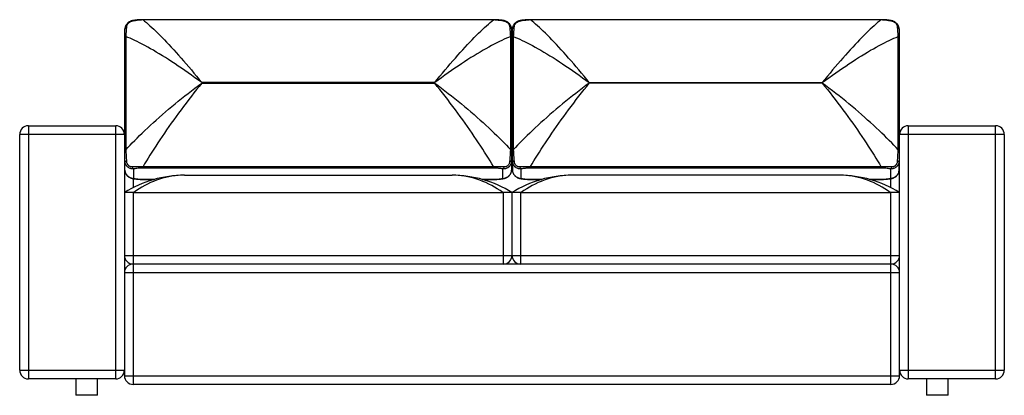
# Model space of a CAD drawing. Header units: inches. Extents: x -33 to 217, y 17 to 113.
# Tile 1 of 4: x -33 to 56, y 17 to 51. Entities that reach past the tile are written whole.
import ezdxf

# ---------------------------------------------------------------- set-up
doc = ezdxf.new("R2010")
doc.units = ezdxf.units.IN
doc.header["$MEASUREMENT"] = 0

# ---------------------------------------------------------------- blocks, each defined once
blk = doc.blocks.new('Esker Sleeper Sofa_Front')
at = {"linetype": 'Continuous', "lineweight": 25}
for p, q in [((220.608, 173.738), (188.76, 173.738)), ((188.76, 173.712), (188.76, 173.738)), ((220.608, 173.712), (188.76, 173.712)), ((220.608, 173.712), (220.608, 173.738)), ((255.833, 173.738), (223.985, 173.738)), ((223.985, 173.738), (223.985, 173.712)), ((255.833, 173.712), (223.985, 173.712)), ((255.833, 173.738), (255.833, 173.712)), ((187.11, 161.84), (187.11, 172.138)), ((187.19, 172.203), (187.19, 161.905)), ((222.177, 161.905), (222.177, 172.203)), ((222.257, 172.138), (222.257, 161.84)), ((222.336, 161.84), (222.336, 172.138)), ((222.415, 172.203), (222.415, 161.905)), ((257.403, 161.905), (257.403, 172.203)), ((257.482, 172.138), (257.482, 161.84)), ((222.257, 168.852), (222.336, 168.852)), ((222.336, 168.282), (222.257, 168.282)), ((187.071, 168.065), (187.071, 158.031)), ((194.096, 168.021), (194.096, 167.981)), ((215.272, 168.021), (194.096, 168.021)), ((194.096, 167.981), (215.272, 167.981)), ((215.272, 167.981), (215.272, 168.021)), ((229.321, 167.981), (229.321, 168.021)), ((229.321, 168.021), (250.497, 168.021)), ((250.497, 167.981), (229.321, 167.981)), ((250.497, 168.021), (250.497, 167.981)), ((257.522, 158.031), (257.522, 168.065)), ((178.334, 164.099), (178.334, 141.106)), ((178.334, 164.099), (186.284, 164.099)), ((186.284, 141.106), (186.284, 164.099)), ((258.309, 164.099), (258.309, 141.106)), ((258.309, 164.099), (266.259, 164.099)), ((266.259, 141.106), (266.259, 164.099)), ((177.546, 141.893), (177.546, 163.312)), ((187.071, 163.312), (177.546, 163.312)), ((267.046, 163.312), (257.522, 163.312)), ((267.046, 163.312), (267.046, 141.893)), ((187.11, 160.069), (187.11, 160.94)), ((188.76, 160.396), (220.608, 160.396)), ((188.76, 160.254), (188.76, 160.396)), ((220.608, 160.254), (188.76, 160.254)), ((220.608, 160.254), (220.608, 160.396)), ((222.257, 160.94), (222.257, 160.069)), ((222.336, 160.94), (222.336, 160.069)), ((223.985, 160.396), (255.833, 160.396)), ((223.985, 160.396), (223.985, 160.254)), ((255.833, 160.254), (223.985, 160.254)), ((255.833, 160.396), (255.833, 160.254)), ((257.482, 160.069), (257.482, 160.94)), ((187.898, 160.183), (187.898, 159.313)), ((192.525, 159.605), (216.843, 159.605)), ((221.47, 159.313), (221.47, 160.183)), ((223.123, 159.313), (223.123, 160.183)), ((252.068, 159.605), (227.75, 159.605)), ((256.695, 160.183), (256.695, 159.313)), ((187.858, 159.299), (187.858, 158.479)), ((188.76, 159.241), (189.823, 159.241)), ((188.76, 159.241), (188.76, 159.226)), ((188.76, 159.226), (189.768, 159.226)), ((219.545, 159.241), (220.608, 159.241)), ((219.6, 159.226), (220.608, 159.226)), ((220.608, 159.241), (220.608, 159.226)), ((223.985, 159.241), (225.048, 159.241)), ((223.985, 159.226), (223.985, 159.241)), ((223.985, 159.226), (224.993, 159.226)), ((254.77, 159.241), (255.833, 159.241)), ((254.825, 159.226), (255.833, 159.226)), ((255.833, 159.226), (255.833, 159.241)), ((256.735, 158.479), (256.735, 159.299)), ((187.071, 158.03), (187.071, 141.382)), ((187.858, 158.03), (187.858, 140.595)), ((187.91, 158.03), (221.457, 158.03)), ((221.509, 151.536), (221.509, 158.03)), ((222.296, 158.03), (222.296, 152.323)), ((223.084, 158.03), (223.084, 151.536)), ((223.135, 158.03), (256.683, 158.03)), ((256.735, 140.595), (256.735, 158.03)), ((257.522, 141.382), (257.522, 158.03)), ((187.071, 152.323), (257.522, 152.323)), ((256.735, 151.536), (187.858, 151.536)), ((222.266, 152.106), (222.327, 152.106)), ((257.522, 150.749), (187.071, 150.749)), ((177.546, 141.893), (187.071, 141.893)), ((257.522, 141.893), (267.046, 141.893)), ((186.284, 141.106), (178.334, 141.106)), ((182.663, 141.106), (182.663, 139.611)), ((184.631, 139.611), (184.631, 141.106)), ((187.071, 141.382), (257.522, 141.382)), ((256.735, 140.595), (187.858, 140.595)), ((266.259, 141.106), (258.309, 141.106)), ((259.962, 141.106), (259.962, 139.611)), ((261.93, 139.611), (261.93, 141.106)), ((184.631, 139.611), (182.663, 139.611)), ((261.93, 139.611), (259.962, 139.611))]:
    blk.add_line(p, q, dxfattribs=at)
at = {"linetype": 'Continuous', "lineweight": 25, "flags": 128}
for points in [[(188.76, 173.712), (188.906, 173.596), (189.059, 173.47), (189.219, 173.335), (189.385, 173.189), (189.556, 173.034), (189.734, 172.87), (189.917, 172.697), (190.105, 172.514), (190.298, 172.323), (190.496, 172.124), (190.698, 171.917), (190.905, 171.701), (191.116, 171.478), (191.33, 171.247), (191.548, 171.01), (191.77, 170.765), (191.994, 170.515), (192.221, 170.258), (192.45, 169.995), (192.681, 169.727), (192.914, 169.453), (193.149, 169.175), (193.384, 168.892), (193.621, 168.605), (193.858, 168.315), (194.096, 168.021)], [(215.272, 168.021), (215.509, 168.315), (215.746, 168.605), (215.983, 168.892), (216.219, 169.175), (216.453, 169.453), (216.686, 169.727), (216.918, 169.995), (217.147, 170.258), (217.374, 170.515), (217.598, 170.765), (217.819, 171.01), (218.037, 171.247), (218.252, 171.478), (218.462, 171.701), (218.669, 171.917), (218.872, 172.124), (219.07, 172.323), (219.263, 172.514), (219.451, 172.697), (219.634, 172.87), (219.811, 173.034), (219.983, 173.189), (220.149, 173.335), (220.308, 173.47), (220.461, 173.596), (220.608, 173.712)], [(229.321, 168.021), (229.084, 168.315), (228.846, 168.605), (228.61, 168.892), (228.374, 169.175), (228.139, 169.453), (227.906, 169.727), (227.675, 169.995), (227.446, 170.258), (227.219, 170.515), (226.995, 170.765), (226.774, 171.01), (226.556, 171.247), (226.341, 171.478), (226.13, 171.701), (225.924, 171.917), (225.721, 172.124), (225.523, 172.323), (225.33, 172.514), (225.142, 172.697), (224.959, 172.87), (224.782, 173.034), (224.61, 173.189), (224.444, 173.335), (224.285, 173.47), (224.132, 173.596), (223.985, 173.712)], [(255.833, 173.712), (255.687, 173.596), (255.533, 173.47), (255.374, 173.335), (255.208, 173.189), (255.037, 173.034), (254.859, 172.87), (254.676, 172.697), (254.488, 172.514), (254.295, 172.323), (254.097, 172.124), (253.895, 171.917), (253.688, 171.701), (253.477, 171.478), (253.263, 171.247), (253.045, 171.01), (252.823, 170.765), (252.599, 170.515), (252.372, 170.258), (252.143, 169.995), (251.912, 169.727), (251.679, 169.453), (251.444, 169.175), (251.208, 168.892), (250.972, 168.605), (250.735, 168.315), (250.497, 168.021)], [(194.096, 168.021), (193.788, 168.247), (193.481, 168.471), (193.175, 168.691), (192.87, 168.907), (192.567, 169.119), (192.265, 169.327), (191.966, 169.529), (191.669, 169.727), (191.376, 169.92), (191.085, 170.108), (190.799, 170.29), (190.517, 170.466), (190.239, 170.635), (189.967, 170.799), (189.699, 170.956), (189.437, 171.106), (189.181, 171.25), (188.931, 171.386), (188.687, 171.515), (188.451, 171.637), (188.221, 171.751), (187.999, 171.857), (187.785, 171.956), (187.578, 172.046), (187.38, 172.129), (187.19, 172.203)], [(222.177, 172.203), (221.988, 172.129), (221.789, 172.046), (221.583, 171.956), (221.368, 171.857), (221.146, 171.751), (220.917, 171.637), (220.68, 171.515), (220.437, 171.386), (220.187, 171.25), (219.931, 171.106), (219.669, 170.956), (219.401, 170.799), (219.128, 170.635), (218.851, 170.466), (218.568, 170.29), (218.282, 170.108), (217.992, 169.92), (217.698, 169.727), (217.402, 169.529), (217.103, 169.327), (216.801, 169.119), (216.497, 168.907), (216.192, 168.691), (215.886, 168.471), (215.579, 168.247), (215.272, 168.021)], [(222.415, 172.203), (222.605, 172.129), (222.804, 172.046), (223.01, 171.956), (223.224, 171.857), (223.447, 171.751), (223.676, 171.637), (223.913, 171.515), (224.156, 171.386), (224.406, 171.25), (224.662, 171.106), (224.924, 170.956), (225.192, 170.799), (225.465, 170.635), (225.742, 170.466), (226.025, 170.29), (226.311, 170.108), (226.601, 169.92), (226.894, 169.727), (227.191, 169.529), (227.49, 169.327), (227.792, 169.119), (228.095, 168.907), (228.401, 168.691), (228.707, 168.471), (229.014, 168.247), (229.321, 168.021)], [(250.497, 168.021), (250.804, 168.247), (251.111, 168.471), (251.418, 168.691), (251.723, 168.907), (252.026, 169.119), (252.328, 169.327), (252.627, 169.529), (252.924, 169.727), (253.217, 169.92), (253.507, 170.108), (253.794, 170.29), (254.076, 170.466), (254.354, 170.635), (254.626, 170.799), (254.894, 170.956), (255.156, 171.106), (255.412, 171.25), (255.662, 171.386), (255.906, 171.515), (256.142, 171.637), (256.372, 171.751), (256.594, 171.857), (256.808, 171.956), (257.015, 172.046), (257.213, 172.129), (257.403, 172.203)], [(187.19, 161.905), (187.38, 162.113), (187.578, 162.325), (187.785, 162.541), (187.999, 162.761), (188.221, 162.985), (188.451, 163.211), (188.687, 163.441), (188.931, 163.674), (189.181, 163.909), (189.437, 164.146), (189.699, 164.385), (189.967, 164.625), (190.239, 164.867), (190.517, 165.11), (190.799, 165.353), (191.085, 165.597), (191.376, 165.84), (191.669, 166.083), (191.966, 166.326), (192.265, 166.568), (192.567, 166.808), (192.87, 167.047), (193.175, 167.284), (193.481, 167.519), (193.788, 167.752), (194.096, 167.981)], [(194.096, 167.981), (193.858, 167.684), (193.621, 167.385), (193.384, 167.083), (193.149, 166.779), (192.914, 166.474), (192.681, 166.168), (192.45, 165.861), (192.221, 165.553), (191.994, 165.246), (191.77, 164.939), (191.548, 164.633), (191.33, 164.328), (191.116, 164.025), (190.905, 163.723), (190.698, 163.424), (190.496, 163.128), (190.298, 162.835), (190.105, 162.545), (189.917, 162.26), (189.734, 161.978), (189.556, 161.701), (189.385, 161.429), (189.219, 161.162), (189.059, 160.901), (188.906, 160.646), (188.76, 160.396)], [(215.272, 167.981), (215.579, 167.752), (215.886, 167.519), (216.192, 167.284), (216.497, 167.047), (216.801, 166.808), (217.103, 166.568), (217.402, 166.326), (217.698, 166.083), (217.992, 165.84), (218.282, 165.597), (218.568, 165.353), (218.851, 165.11), (219.128, 164.867), (219.401, 164.625), (219.669, 164.385), (219.931, 164.146), (220.187, 163.909), (220.437, 163.674), (220.68, 163.441), (220.917, 163.211), (221.146, 162.985), (221.368, 162.761), (221.583, 162.541), (221.789, 162.325), (221.988, 162.113), (222.177, 161.905)], [(220.608, 160.396), (220.461, 160.646), (220.308, 160.901), (220.149, 161.162), (219.983, 161.429), (219.811, 161.701), (219.634, 161.978), (219.451, 162.26), (219.263, 162.545), (219.07, 162.835), (218.872, 163.128), (218.669, 163.424), (218.462, 163.723), (218.252, 164.025), (218.037, 164.328), (217.819, 164.633), (217.598, 164.939), (217.374, 165.246), (217.147, 165.553), (216.918, 165.861), (216.686, 166.168), (216.453, 166.474), (216.219, 166.779), (215.983, 167.083), (215.746, 167.385), (215.509, 167.684), (215.272, 167.981)], [(229.321, 167.981), (229.014, 167.752), (228.707, 167.519), (228.401, 167.284), (228.095, 167.047), (227.792, 166.808), (227.49, 166.568), (227.191, 166.326), (226.894, 166.083), (226.601, 165.84), (226.311, 165.597), (226.025, 165.353), (225.742, 165.11), (225.465, 164.867), (225.192, 164.625), (224.924, 164.385), (224.662, 164.146), (224.406, 163.909), (224.156, 163.674), (223.913, 163.441), (223.676, 163.211), (223.447, 162.985), (223.224, 162.761), (223.01, 162.541), (222.804, 162.325), (222.605, 162.113), (222.415, 161.905)], [(223.985, 160.396), (224.132, 160.646), (224.285, 160.901), (224.444, 161.162), (224.61, 161.429), (224.782, 161.701), (224.959, 161.978), (225.142, 162.26), (225.33, 162.545), (225.523, 162.835), (225.721, 163.128), (225.924, 163.424), (226.13, 163.723), (226.341, 164.025), (226.556, 164.328), (226.774, 164.633), (226.995, 164.939), (227.219, 165.246), (227.446, 165.553), (227.675, 165.861), (227.906, 166.168), (228.139, 166.474), (228.374, 166.779), (228.61, 167.083), (228.846, 167.385), (229.084, 167.684), (229.321, 167.981)], [(250.497, 167.981), (250.735, 167.684), (250.972, 167.385), (251.208, 167.083), (251.444, 166.779), (251.679, 166.474), (251.912, 166.168), (252.143, 165.861), (252.372, 165.553), (252.599, 165.246), (252.823, 164.939), (253.045, 164.633), (253.263, 164.328), (253.477, 164.025), (253.688, 163.723), (253.895, 163.424), (254.097, 163.128), (254.295, 162.835), (254.488, 162.545), (254.676, 162.26), (254.859, 161.978), (255.037, 161.701), (255.208, 161.429), (255.374, 161.162), (255.533, 160.901), (255.687, 160.646), (255.833, 160.396)], [(257.403, 161.905), (257.213, 162.113), (257.015, 162.325), (256.808, 162.541), (256.594, 162.761), (256.372, 162.985), (256.142, 163.211), (255.906, 163.441), (255.662, 163.674), (255.412, 163.909), (255.156, 164.146), (254.894, 164.385), (254.626, 164.625), (254.354, 164.867), (254.076, 165.11), (253.794, 165.353), (253.507, 165.597), (253.217, 165.84), (252.924, 166.083), (252.627, 166.326), (252.328, 166.568), (252.026, 166.808), (251.723, 167.047), (251.418, 167.284), (251.111, 167.519), (250.804, 167.752), (250.497, 167.981)], [(187.11, 160.94), (187.113, 160.93), (187.12, 160.919), (187.132, 160.909), (187.148, 160.9), (187.169, 160.89), (187.194, 160.882), (187.222, 160.874), (187.254, 160.867)], [(222.113, 160.867), (222.145, 160.874), (222.174, 160.882), (222.199, 160.89), (222.219, 160.9), (222.236, 160.909), (222.248, 160.919), (222.255, 160.93), (222.257, 160.94)], [(222.336, 160.94), (222.338, 160.93), (222.345, 160.919), (222.357, 160.909), (222.374, 160.9), (222.394, 160.89), (222.419, 160.882), (222.448, 160.874), (222.479, 160.867)], [(257.339, 160.867), (257.371, 160.874), (257.399, 160.882), (257.424, 160.89), (257.445, 160.9), (257.461, 160.909), (257.473, 160.919), (257.48, 160.93), (257.482, 160.94)], [(192.525, 159.605), (192.238, 159.599), (191.953, 159.582), (191.667, 159.554), (191.383, 159.515), (191.1, 159.465), (190.818, 159.404), (190.539, 159.332), (190.261, 159.249), (189.986, 159.155), (189.714, 159.05), (189.445, 158.935), (189.179, 158.81), (188.917, 158.674), (188.658, 158.528), (188.404, 158.372), (188.155, 158.206), (187.91, 158.03)], [(221.457, 158.03), (221.213, 158.206), (220.963, 158.372), (220.709, 158.528), (220.451, 158.674), (220.189, 158.81), (219.923, 158.935), (219.654, 159.05), (219.382, 159.155), (219.106, 159.249), (218.829, 159.332), (218.549, 159.404), (218.268, 159.465), (217.985, 159.515), (217.7, 159.554), (217.415, 159.582), (217.129, 159.599), (216.843, 159.605)], [(227.75, 159.605), (227.464, 159.599), (227.178, 159.582), (226.893, 159.554), (226.608, 159.515), (226.325, 159.465), (226.044, 159.404), (225.764, 159.332), (225.486, 159.249), (225.211, 159.155), (224.939, 159.05), (224.67, 158.935), (224.404, 158.81), (224.142, 158.674), (223.884, 158.528), (223.63, 158.372), (223.38, 158.206), (223.135, 158.03)], [(256.683, 158.03), (256.438, 158.206), (256.189, 158.372), (255.935, 158.528), (255.676, 158.674), (255.414, 158.81), (255.148, 158.935), (254.879, 159.05), (254.607, 159.155), (254.332, 159.249), (254.054, 159.332), (253.775, 159.404), (253.493, 159.465), (253.21, 159.515), (252.926, 159.554), (252.64, 159.582), (252.354, 159.599), (252.068, 159.605)]]:
    blk.add_lwpolyline(points, dxfattribs=at)
at = {"linetype": 'Continuous', "lineweight": 25}
for centre, radius, start, end in [((187.865, 173.537), 0.129, 102.79507, 157.26006), ((221.502, 173.537), 0.129, 22.74471, 77.14697), ((223.091, 173.537), 0.129, 102.93344, 157.24865), ((256.728, 173.537), 0.129, 22.73106, 77.31271), ((187.372, 172.879), 0.262, 116.75678, 176.53157), ((221.995, 172.879), 0.262, 3.46843, 63.24322), ((222.598, 172.879), 0.262, 116.75678, 176.53157), ((257.221, 172.879), 0.262, 3.46843, 63.24322), ((187.204, 172.105), 0.0995, 98.18976, 160.60279), ((222.163, 172.105), 0.0995, 19.39721, 81.81024), ((222.43, 172.105), 0.0995, 98.18976, 160.60279), ((257.389, 172.105), 0.0995, 19.39721, 81.81024), ((187.858, 168.065), 0.787, 161.80513, 180), ((256.735, 168.065), 0.787, 0, 18.19487), ((187.17, 168.052), 0.0998, 126.72446, 172.96769), ((257.423, 168.052), 0.0998, 7.03231, 53.27554), ((178.334, 163.312), 0.787, 90, 180), ((186.284, 163.312), 0.787, 0, 90), ((258.309, 163.312), 0.787, 90, 180), ((266.259, 163.312), 0.787, 0, 90), ((187.204, 161.807), 0.0995, 98.18976, 160.60279), ((222.163, 161.807), 0.0995, 19.39721, 81.81024), ((222.43, 161.807), 0.0995, 98.18976, 160.60279), ((257.389, 161.807), 0.0995, 19.39721, 81.81024), ((188.099, 160.488), 0.365, 194.84839, 236.55533), ((221.269, 160.488), 0.365, 303.44467, 345.15161), ((223.324, 160.488), 0.365, 194.84839, 236.55533), ((256.494, 160.488), 0.365, 303.44467, 345.15161), ((192.525, 149.371), 10.233, 90, 122.20423), ((187.85, 159.405), 0.104, 262.45668, 297.12265), ((216.843, 149.371), 10.233, 57.79577, 90), ((221.517, 159.405), 0.104, 242.86924, 277.81293), ((227.75, 149.371), 10.233, 90, 122.20423), ((223.076, 159.405), 0.104, 262.27521, 297.12812), ((252.068, 149.371), 10.233, 57.79577, 90), ((256.743, 159.405), 0.104, 242.87379, 277.66131), ((187.858, 152.323), 0.787, 180, 270), ((221.509, 152.323), 0.787, 270, 0), ((223.084, 152.323), 0.787, 180, 270), ((256.735, 152.323), 0.787, 270, 0), ((187.205, 151.858), 0.137, 114.25953, 166.7361), ((187.858, 150.749), 0.787, 90, 180), ((256.735, 150.749), 0.787, 0, 90), ((257.388, 151.858), 0.137, 13.2639, 65.74047), ((178.334, 141.893), 0.787, 180, 270), ((186.284, 141.893), 0.787, 270, 0), ((258.309, 141.893), 0.787, 180, 270), ((266.259, 141.893), 0.787, 270, 0), ((187.858, 141.382), 0.787, 180, 270), ((256.735, 141.382), 0.787, 270, 0)]:
    blk.add_arc(centre, radius, start, end, dxfattribs=at)
for points, knots in [([(187.836, 173.661), (187.814, 173.658), (187.759, 173.649), (187.673, 173.623), (187.579, 173.584), (187.491, 173.536), (187.409, 173.479), (187.336, 173.414), (187.271, 173.342), (187.216, 173.264), (187.172, 173.181), (187.139, 173.094), (187.118, 173.005), (187.109, 172.939), (187.111, 172.902), (187.112, 172.896)], [0, 0, 0, 0, 0.0589873, 0.1476091, 0.234284, 0.3193031, 0.4037629, 0.4872605, 0.5696816, 0.653525, 0.7344863, 0.8183938, 0.8996269, 0.9814655, 1, 1, 1, 1]), ([(188.76, 173.712), (188.671, 173.709), (188.584, 173.704), (188.41, 173.69), (188.325, 173.681), (188.197, 173.665), (188.155, 173.659), (188.071, 173.646), (188.029, 173.64), (187.905, 173.619), (187.825, 173.603), (187.746, 173.586)], [0, 0, 0, 0, 0.25, 0.25, 0.5, 0.5, 0.625, 0.625, 0.75, 0.75, 1, 1, 1, 1]), ([(188.76, 173.739), (188.722, 173.738), (188.64, 173.738), (188.512, 173.733), (188.376, 173.725), (188.235, 173.714), (188.091, 173.698), (187.957, 173.681), (187.873, 173.668), (187.837, 173.662)], [0, 0, 0, 0, 0.116421, 0.253614, 0.396824, 0.547172, 0.705533, 0.872432, 1, 1, 1, 1]), ([(221.531, 173.662), (221.484, 173.669), (221.39, 173.684), (221.245, 173.702), (221.101, 173.716), (220.962, 173.727), (220.827, 173.734), (220.709, 173.738), (220.637, 173.738), (220.608, 173.738)], [0, 0, 0, 0, 0.164175, 0.329637, 0.486325, 0.634713, 0.775641, 0.910193, 1, 1, 1, 1]), ([(221.621, 173.586), (221.543, 173.603), (221.463, 173.619), (221.299, 173.646), (221.216, 173.659), (221.089, 173.675), (221.046, 173.68), (220.959, 173.69), (220.916, 173.694), (220.784, 173.704), (220.696, 173.709), (220.608, 173.712)], [0, 0, 0, 0, 0.25, 0.25, 0.5, 0.5, 0.625, 0.625, 0.75, 0.75, 1, 1, 1, 1]), ([(222.257, 172.895), (222.256, 172.924), (222.254, 172.982), (222.236, 173.069), (222.207, 173.155), (222.166, 173.238), (222.115, 173.317), (222.056, 173.389), (221.987, 173.455), (221.913, 173.512), (221.832, 173.561), (221.748, 173.602), (221.66, 173.634), (221.587, 173.654), (221.544, 173.659), (221.532, 173.661)], [0, 0, 0, 0, 0.077536, 0.159099, 0.239973, 0.322035, 0.402209, 0.484134, 0.563195, 0.644639, 0.723648, 0.803666, 0.885079, 0.965304, 1, 1, 1, 1]), ([(223.061, 173.661), (223.04, 173.658), (222.989, 173.65), (222.906, 173.625), (222.815, 173.59), (222.726, 173.542), (222.644, 173.486), (222.569, 173.422), (222.504, 173.351), (222.447, 173.273), (222.402, 173.191), (222.367, 173.104), (222.345, 173.015), (222.335, 172.945), (222.337, 172.905), (222.337, 172.896)], [0, 0, 0, 0, 0.057947, 0.137433, 0.224391, 0.308673, 0.39434, 0.476967, 0.560634, 0.643309, 0.725505, 0.808359, 0.889953, 0.973055, 1, 1, 1, 1]), ([(223.985, 173.712), (223.897, 173.709), (223.809, 173.704), (223.677, 173.694), (223.633, 173.69), (223.547, 173.68), (223.504, 173.675), (223.377, 173.659), (223.293, 173.646), (223.13, 173.619), (223.05, 173.603), (222.971, 173.586)], [0, 0, 0, 0, 0.25, 0.25, 0.375, 0.375, 0.5, 0.5, 0.75, 0.75, 1, 1, 1, 1]), ([(223.985, 173.738), (223.953, 173.738), (223.877, 173.738), (223.755, 173.734), (223.619, 173.726), (223.479, 173.715), (223.335, 173.7), (223.194, 173.683), (223.104, 173.669), (223.062, 173.662)], [0, 0, 0, 0, 0.0985843, 0.2353551, 0.378095, 0.5278476, 0.6853763, 0.8510469, 1, 1, 1, 1]), ([(256.756, 173.662), (256.724, 173.667), (256.645, 173.68), (256.515, 173.697), (256.37, 173.712), (256.229, 173.724), (256.093, 173.733), (255.962, 173.738), (255.876, 173.738), (255.833, 173.739)], [0, 0, 0, 0, 0.112141, 0.280688, 0.439901, 0.590373, 0.733038, 0.869038, 1, 1, 1, 1]), ([(256.847, 173.586), (256.768, 173.603), (256.687, 173.619), (256.564, 173.64), (256.522, 173.646), (256.438, 173.659), (256.396, 173.665), (256.268, 173.681), (256.182, 173.69), (256.009, 173.704), (255.922, 173.709), (255.833, 173.712)], [0, 0, 0, 0, 0.25, 0.25, 0.375, 0.375, 0.5, 0.5, 0.75, 0.75, 1, 1, 1, 1]), ([(257.482, 172.895), (257.482, 172.9), (257.484, 172.934), (257.476, 172.999), (257.456, 173.087), (257.425, 173.173), (257.382, 173.255), (257.329, 173.333), (257.267, 173.404), (257.197, 173.468), (257.122, 173.523), (257.04, 173.571), (256.954, 173.61), (256.866, 173.639), (256.799, 173.656), (256.763, 173.661), (256.757, 173.662)], [0, 0, 0, 0, 0.012517, 0.094789, 0.175159, 0.257303, 0.33911, 0.419396, 0.501178, 0.58028, 0.661614, 0.740805, 0.821488, 0.901576, 0.983378, 1, 1, 1, 1]), ([(187.11, 172.138), (187.11, 172.211), (187.11, 172.282), (187.11, 172.385), (187.11, 172.419), (187.11, 172.485), (187.11, 172.517), (187.11, 172.612), (187.11, 172.672), (187.11, 172.787), (187.11, 172.842), (187.11, 172.895)], [0, 0, 0, 0, 0.25, 0.25, 0.375, 0.375, 0.5, 0.5, 0.75, 0.75, 1, 1, 1, 1]), ([(187.254, 173.114), (187.248, 173.049), (187.242, 172.982), (187.231, 172.842), (187.225, 172.769), (187.217, 172.655), (187.214, 172.616), (187.209, 172.537), (187.206, 172.496), (187.199, 172.374), (187.194, 172.29), (187.19, 172.203)], [0, 0, 0, 0, 0.25, 0.25, 0.5, 0.5, 0.625, 0.625, 0.75, 0.75, 1, 1, 1, 1]), ([(187.746, 173.586), (187.731, 173.583), (187.717, 173.58), (187.687, 173.571), (187.672, 173.566), (187.628, 173.55), (187.598, 173.538), (187.541, 173.507), (187.513, 173.49), (187.473, 173.462), (187.46, 173.452), (187.435, 173.431), (187.423, 173.42), (187.4, 173.398), (187.389, 173.387), (187.368, 173.363), (187.358, 173.351), (187.331, 173.315), (187.315, 173.29), (187.294, 173.252), (187.288, 173.239), (187.278, 173.213), (187.273, 173.2), (187.261, 173.162), (187.256, 173.138), (187.254, 173.114)], [0, 0, 0, 0, 0.0625, 0.0625, 0.125, 0.125, 0.25, 0.25, 0.375, 0.375, 0.4375, 0.4375, 0.5, 0.5, 0.5625, 0.5625, 0.625, 0.625, 0.75, 0.75, 0.8125, 0.8125, 0.875, 0.875, 1, 1, 1, 1]), ([(222.113, 173.114), (222.112, 173.126), (222.11, 173.138), (222.105, 173.163), (222.102, 173.175), (222.09, 173.213), (222.08, 173.239), (222.053, 173.29), (222.036, 173.315), (222.008, 173.352), (221.998, 173.364), (221.977, 173.388), (221.966, 173.399), (221.943, 173.421), (221.931, 173.432), (221.907, 173.452), (221.894, 173.462), (221.854, 173.491), (221.826, 173.508), (221.783, 173.53), (221.769, 173.537), (221.739, 173.55), (221.724, 173.556), (221.68, 173.572), (221.651, 173.58), (221.621, 173.586)], [0, 0, 0, 0, 0.0625, 0.0625, 0.125, 0.125, 0.25, 0.25, 0.375, 0.375, 0.4375, 0.4375, 0.5, 0.5, 0.5625, 0.5625, 0.625, 0.625, 0.75, 0.75, 0.8125, 0.8125, 0.875, 0.875, 1, 1, 1, 1]), ([(222.177, 172.203), (222.173, 172.29), (222.169, 172.373), (222.159, 172.535), (222.154, 172.613), (222.145, 172.727), (222.143, 172.765), (222.137, 172.839), (222.134, 172.875), (222.125, 172.981), (222.119, 173.049), (222.113, 173.114)], [0, 0, 0, 0, 0.25, 0.25, 0.5, 0.5, 0.625, 0.625, 0.75, 0.75, 1, 1, 1, 1]), ([(222.257, 172.895), (222.257, 172.842), (222.257, 172.787), (222.257, 172.699), (222.257, 172.669), (222.257, 172.609), (222.257, 172.578), (222.257, 172.483), (222.257, 172.418), (222.257, 172.282), (222.257, 172.212), (222.257, 172.138)], [0, 0, 0, 0, 0.25, 0.25, 0.375, 0.375, 0.5, 0.5, 0.75, 0.75, 1, 1, 1, 1]), ([(222.336, 172.138), (222.336, 172.212), (222.336, 172.282), (222.336, 172.418), (222.336, 172.483), (222.336, 172.578), (222.336, 172.609), (222.336, 172.669), (222.336, 172.699), (222.336, 172.787), (222.336, 172.842), (222.336, 172.895)], [0, 0, 0, 0, 0.25, 0.25, 0.5, 0.5, 0.625, 0.625, 0.75, 0.75, 1, 1, 1, 1]), ([(222.479, 173.114), (222.473, 173.049), (222.468, 172.981), (222.459, 172.875), (222.456, 172.839), (222.45, 172.765), (222.447, 172.727), (222.439, 172.613), (222.434, 172.535), (222.424, 172.373), (222.42, 172.29), (222.415, 172.203)], [0, 0, 0, 0, 0.25, 0.25, 0.375, 0.375, 0.5, 0.5, 0.75, 0.75, 1, 1, 1, 1]), ([(222.971, 173.586), (222.942, 173.58), (222.913, 173.572), (222.869, 173.556), (222.854, 173.55), (222.824, 173.537), (222.81, 173.53), (222.767, 173.508), (222.739, 173.491), (222.699, 173.462), (222.686, 173.452), (222.661, 173.432), (222.649, 173.421), (222.627, 173.399), (222.615, 173.388), (222.594, 173.364), (222.584, 173.352), (222.556, 173.315), (222.54, 173.29), (222.513, 173.239), (222.503, 173.213), (222.491, 173.175), (222.487, 173.163), (222.482, 173.138), (222.481, 173.126), (222.479, 173.114)], [0, 0, 0, 0, 0.125, 0.125, 0.1875, 0.1875, 0.25, 0.25, 0.375, 0.375, 0.4375, 0.4375, 0.5, 0.5, 0.5625, 0.5625, 0.625, 0.625, 0.75, 0.75, 0.875, 0.875, 0.9375, 0.9375, 1, 1, 1, 1]), ([(257.339, 173.114), (257.337, 173.138), (257.332, 173.162), (257.32, 173.2), (257.315, 173.213), (257.305, 173.238), (257.299, 173.251), (257.285, 173.277), (257.278, 173.29), (257.261, 173.315), (257.253, 173.327), (257.225, 173.364), (257.204, 173.387), (257.169, 173.421), (257.157, 173.431), (257.132, 173.452), (257.12, 173.462), (257.08, 173.49), (257.052, 173.507), (257.009, 173.53), (256.994, 173.537), (256.965, 173.55), (256.95, 173.556), (256.906, 173.572), (256.876, 173.58), (256.847, 173.586)], [0, 0, 0, 0, 0.125, 0.125, 0.1875, 0.1875, 0.25, 0.25, 0.3125, 0.3125, 0.375, 0.375, 0.5, 0.5, 0.5625, 0.5625, 0.625, 0.625, 0.75, 0.75, 0.8125, 0.8125, 0.875, 0.875, 1, 1, 1, 1]), ([(257.403, 172.203), (257.399, 172.29), (257.394, 172.374), (257.386, 172.496), (257.384, 172.537), (257.379, 172.616), (257.376, 172.655), (257.368, 172.769), (257.362, 172.842), (257.351, 172.982), (257.345, 173.049), (257.339, 173.114)], [0, 0, 0, 0, 0.25, 0.25, 0.375, 0.375, 0.5, 0.5, 0.75, 0.75, 1, 1, 1, 1]), ([(257.482, 172.895), (257.482, 172.842), (257.482, 172.787), (257.482, 172.672), (257.482, 172.612), (257.482, 172.517), (257.482, 172.485), (257.482, 172.419), (257.482, 172.385), (257.482, 172.282), (257.482, 172.211), (257.482, 172.138)], [0, 0, 0, 0, 0.25, 0.25, 0.5, 0.5, 0.625, 0.625, 0.75, 0.75, 1, 1, 1, 1]), ([(187.11, 160.94), (187.11, 161.014), (187.11, 161.089), (187.11, 161.202), (187.11, 161.24), (187.11, 161.316), (187.11, 161.353), (187.11, 161.467), (187.11, 161.542), (187.11, 161.692), (187.11, 161.766), (187.11, 161.84)], [0, 0, 0, 0, 0.25, 0.25, 0.375, 0.375, 0.5, 0.5, 0.75, 0.75, 1, 1, 1, 1]), ([(187.19, 161.905), (187.194, 161.822), (187.199, 161.737), (187.209, 161.566), (187.214, 161.479), (187.222, 161.348), (187.225, 161.305), (187.231, 161.217), (187.233, 161.172), (187.242, 161.041), (187.248, 160.954), (187.254, 160.867)], [0, 0, 0, 0, 0.25, 0.25, 0.5, 0.5, 0.625, 0.625, 0.75, 0.75, 1, 1, 1, 1]), ([(222.113, 160.867), (222.119, 160.954), (222.125, 161.04), (222.137, 161.214), (222.142, 161.301), (222.151, 161.432), (222.153, 161.475), (222.159, 161.563), (222.161, 161.607), (222.169, 161.737), (222.173, 161.822), (222.177, 161.905)], [0, 0, 0, 0, 0.25, 0.25, 0.5, 0.5, 0.625, 0.625, 0.75, 0.75, 1, 1, 1, 1]), ([(222.257, 161.84), (222.257, 161.766), (222.257, 161.691), (222.257, 161.578), (222.257, 161.54), (222.257, 161.464), (222.257, 161.426), (222.257, 161.313), (222.257, 161.237), (222.257, 161.088), (222.257, 161.014), (222.257, 160.94)], [0, 0, 0, 0, 0.25, 0.25, 0.375, 0.375, 0.5, 0.5, 0.75, 0.75, 1, 1, 1, 1]), ([(222.336, 160.94), (222.336, 161.014), (222.336, 161.088), (222.336, 161.237), (222.336, 161.313), (222.336, 161.426), (222.336, 161.464), (222.336, 161.54), (222.336, 161.578), (222.336, 161.691), (222.336, 161.766), (222.336, 161.84)], [0, 0, 0, 0, 0.25, 0.25, 0.5, 0.5, 0.625, 0.625, 0.75, 0.75, 1, 1, 1, 1]), ([(222.415, 161.905), (222.42, 161.822), (222.424, 161.737), (222.432, 161.607), (222.434, 161.563), (222.44, 161.475), (222.442, 161.432), (222.45, 161.301), (222.456, 161.214), (222.468, 161.04), (222.473, 160.954), (222.479, 160.867)], [0, 0, 0, 0, 0.25, 0.25, 0.375, 0.375, 0.5, 0.5, 0.75, 0.75, 1, 1, 1, 1]), ([(257.339, 160.867), (257.345, 160.954), (257.351, 161.041), (257.359, 161.172), (257.362, 161.217), (257.368, 161.305), (257.371, 161.348), (257.379, 161.479), (257.384, 161.566), (257.394, 161.737), (257.399, 161.822), (257.403, 161.905)], [0, 0, 0, 0, 0.25, 0.25, 0.375, 0.375, 0.5, 0.5, 0.75, 0.75, 1, 1, 1, 1]), ([(257.482, 161.84), (257.482, 161.766), (257.482, 161.692), (257.482, 161.542), (257.482, 161.467), (257.482, 161.353), (257.482, 161.316), (257.482, 161.24), (257.482, 161.202), (257.482, 161.089), (257.482, 161.014), (257.482, 160.94)], [0, 0, 0, 0, 0.25, 0.25, 0.5, 0.5, 0.625, 0.625, 0.75, 0.75, 1, 1, 1, 1]), ([(187.898, 160.183), (187.847, 160.179), (187.797, 160.18), (187.722, 160.19), (187.697, 160.194), (187.648, 160.206), (187.623, 160.213), (187.552, 160.238), (187.506, 160.26), (187.452, 160.293), (187.441, 160.3), (187.42, 160.314), (187.41, 160.322), (187.379, 160.345), (187.36, 160.362), (187.323, 160.397), (187.306, 160.416), (187.272, 160.455), (187.257, 160.476), (187.228, 160.519), (187.215, 160.541), (187.19, 160.586), (187.179, 160.61), (187.15, 160.682), (187.135, 160.732), (187.12, 160.809), (187.117, 160.835), (187.112, 160.887), (187.11, 160.914), (187.11, 160.94)], [0, 0, 0, 0, 0.125, 0.125, 0.1875, 0.1875, 0.25, 0.25, 0.375, 0.375, 0.40625, 0.40625, 0.4375, 0.4375, 0.5, 0.5, 0.5625, 0.5625, 0.625, 0.625, 0.6875, 0.6875, 0.75, 0.75, 0.875, 0.875, 0.9375, 0.9375, 1, 1, 1, 1]), ([(187.254, 160.867), (187.255, 160.851), (187.257, 160.835), (187.262, 160.803), (187.265, 160.787), (187.277, 160.739), (187.288, 160.709), (187.315, 160.649), (187.331, 160.621), (187.359, 160.581), (187.369, 160.568), (187.39, 160.543), (187.401, 160.532), (187.424, 160.51), (187.436, 160.499), (187.461, 160.48), (187.474, 160.471), (187.514, 160.445), (187.541, 160.432), (187.584, 160.415), (187.599, 160.411), (187.628, 160.403), (187.643, 160.4), (187.687, 160.393), (187.717, 160.392), (187.746, 160.394)], [0, 0, 0, 0, 0.0625, 0.0625, 0.125, 0.125, 0.25, 0.25, 0.375, 0.375, 0.4375, 0.4375, 0.5, 0.5, 0.5625, 0.5625, 0.625, 0.625, 0.75, 0.75, 0.8125, 0.8125, 0.875, 0.875, 1, 1, 1, 1]), ([(187.746, 160.394), (187.825, 160.399), (187.905, 160.403), (188.068, 160.409), (188.151, 160.411), (188.278, 160.411), (188.321, 160.411), (188.408, 160.41), (188.452, 160.409), (188.583, 160.406), (188.671, 160.402), (188.76, 160.396)], [0, 0, 0, 0, 0.25, 0.25, 0.5, 0.5, 0.625, 0.625, 0.75, 0.75, 1, 1, 1, 1]), ([(188.76, 160.254), (188.683, 160.254), (188.607, 160.252), (188.495, 160.247), (188.457, 160.245), (188.383, 160.24), (188.347, 160.237), (188.239, 160.228), (188.169, 160.22), (188.031, 160.203), (187.964, 160.194), (187.898, 160.183)], [0, 0, 0, 0, 0.25, 0.25, 0.375, 0.375, 0.5, 0.5, 0.75, 0.75, 1, 1, 1, 1]), ([(220.608, 160.396), (220.696, 160.402), (220.784, 160.406), (220.957, 160.411), (221.043, 160.412), (221.17, 160.411), (221.212, 160.41), (221.297, 160.409), (221.338, 160.408), (221.462, 160.403), (221.543, 160.399), (221.621, 160.394)], [0, 0, 0, 0, 0.25, 0.25, 0.5, 0.5, 0.625, 0.625, 0.75, 0.75, 1, 1, 1, 1]), ([(221.47, 160.183), (221.404, 160.194), (221.336, 160.203), (221.232, 160.216), (221.197, 160.22), (221.125, 160.228), (221.09, 160.231), (220.981, 160.241), (220.908, 160.246), (220.76, 160.252), (220.685, 160.254), (220.608, 160.254)], [0, 0, 0, 0, 0.25, 0.25, 0.375, 0.375, 0.5, 0.5, 0.75, 0.75, 1, 1, 1, 1]), ([(222.257, 160.94), (222.257, 160.887), (222.252, 160.836), (222.238, 160.759), (222.232, 160.734), (222.217, 160.683), (222.208, 160.659), (222.179, 160.587), (222.155, 160.542), (222.119, 160.488), (222.111, 160.477), (222.096, 160.457), (222.088, 160.447), (222.063, 160.417), (222.046, 160.399), (222.009, 160.363), (221.99, 160.346), (221.949, 160.315), (221.928, 160.3), (221.885, 160.274), (221.862, 160.262), (221.817, 160.24), (221.793, 160.23), (221.721, 160.205), (221.672, 160.193), (221.597, 160.184), (221.571, 160.182), (221.52, 160.181), (221.495, 160.181), (221.47, 160.183)], [0, 0, 0, 0, 0.125, 0.125, 0.1875, 0.1875, 0.25, 0.25, 0.375, 0.375, 0.40625, 0.40625, 0.4375, 0.4375, 0.5, 0.5, 0.5625, 0.5625, 0.625, 0.625, 0.6875, 0.6875, 0.75, 0.75, 0.875, 0.875, 0.9375, 0.9375, 1, 1, 1, 1]), ([(221.621, 160.394), (221.636, 160.393), (221.651, 160.393), (221.68, 160.394), (221.695, 160.396), (221.74, 160.402), (221.769, 160.41), (221.827, 160.432), (221.855, 160.446), (221.894, 160.471), (221.907, 160.48), (221.932, 160.5), (221.944, 160.511), (221.967, 160.533), (221.978, 160.544), (221.999, 160.569), (222.009, 160.582), (222.037, 160.622), (222.053, 160.65), (222.073, 160.694), (222.079, 160.709), (222.09, 160.74), (222.094, 160.756), (222.106, 160.803), (222.111, 160.835), (222.113, 160.867)], [0, 0, 0, 0, 0.0625, 0.0625, 0.125, 0.125, 0.25, 0.25, 0.375, 0.375, 0.4375, 0.4375, 0.5, 0.5, 0.5625, 0.5625, 0.625, 0.625, 0.75, 0.75, 0.8125, 0.8125, 0.875, 0.875, 1, 1, 1, 1]), ([(223.123, 160.183), (223.098, 160.181), (223.072, 160.181), (223.022, 160.182), (222.997, 160.184), (222.947, 160.19), (222.922, 160.194), (222.873, 160.206), (222.848, 160.213), (222.776, 160.238), (222.731, 160.26), (222.665, 160.3), (222.644, 160.315), (222.604, 160.346), (222.585, 160.363), (222.548, 160.398), (222.53, 160.417), (222.497, 160.456), (222.482, 160.477), (222.453, 160.52), (222.44, 160.542), (222.415, 160.587), (222.404, 160.611), (222.375, 160.683), (222.36, 160.733), (222.346, 160.809), (222.342, 160.835), (222.337, 160.887), (222.336, 160.914), (222.336, 160.94)], [0, 0, 0, 0, 0.0625, 0.0625, 0.125, 0.125, 0.1875, 0.1875, 0.25, 0.25, 0.375, 0.375, 0.4375, 0.4375, 0.5, 0.5, 0.5625, 0.5625, 0.625, 0.625, 0.6875, 0.6875, 0.75, 0.75, 0.875, 0.875, 0.9375, 0.9375, 1, 1, 1, 1]), ([(222.479, 160.867), (222.482, 160.835), (222.487, 160.803), (222.498, 160.756), (222.503, 160.741), (222.514, 160.71), (222.52, 160.694), (222.533, 160.664), (222.541, 160.65), (222.557, 160.622), (222.565, 160.608), (222.593, 160.568), (222.614, 160.543), (222.649, 160.51), (222.661, 160.5), (222.686, 160.48), (222.699, 160.471), (222.739, 160.446), (222.766, 160.432), (222.809, 160.416), (222.824, 160.411), (222.853, 160.403), (222.868, 160.4), (222.912, 160.393), (222.942, 160.392), (222.971, 160.394)], [0, 0, 0, 0, 0.125, 0.125, 0.1875, 0.1875, 0.25, 0.25, 0.3125, 0.3125, 0.375, 0.375, 0.5, 0.5, 0.5625, 0.5625, 0.625, 0.625, 0.75, 0.75, 0.8125, 0.8125, 0.875, 0.875, 1, 1, 1, 1]), ([(222.971, 160.394), (223.05, 160.399), (223.131, 160.403), (223.255, 160.408), (223.296, 160.409), (223.38, 160.41), (223.423, 160.411), (223.55, 160.412), (223.636, 160.411), (223.809, 160.406), (223.896, 160.402), (223.985, 160.396)], [0, 0, 0, 0, 0.25, 0.25, 0.375, 0.375, 0.5, 0.5, 0.75, 0.75, 1, 1, 1, 1]), ([(223.985, 160.254), (223.908, 160.254), (223.833, 160.252), (223.684, 160.246), (223.611, 160.241), (223.503, 160.231), (223.467, 160.228), (223.396, 160.22), (223.361, 160.216), (223.257, 160.203), (223.189, 160.194), (223.123, 160.183)], [0, 0, 0, 0, 0.25, 0.25, 0.5, 0.5, 0.625, 0.625, 0.75, 0.75, 1, 1, 1, 1]), ([(255.833, 160.396), (255.922, 160.402), (256.01, 160.406), (256.141, 160.409), (256.185, 160.41), (256.272, 160.411), (256.314, 160.411), (256.442, 160.411), (256.525, 160.409), (256.688, 160.403), (256.768, 160.399), (256.847, 160.394)], [0, 0, 0, 0, 0.25, 0.25, 0.375, 0.375, 0.5, 0.5, 0.75, 0.75, 1, 1, 1, 1]), ([(256.695, 160.183), (256.629, 160.194), (256.562, 160.203), (256.424, 160.22), (256.354, 160.228), (256.246, 160.237), (256.209, 160.24), (256.136, 160.245), (256.098, 160.247), (255.985, 160.252), (255.91, 160.254), (255.833, 160.254)], [0, 0, 0, 0, 0.25, 0.25, 0.5, 0.5, 0.625, 0.625, 0.75, 0.75, 1, 1, 1, 1]), ([(257.482, 160.94), (257.482, 160.914), (257.481, 160.887), (257.476, 160.835), (257.473, 160.809), (257.458, 160.732), (257.443, 160.682), (257.414, 160.61), (257.403, 160.586), (257.378, 160.541), (257.365, 160.519), (257.336, 160.476), (257.32, 160.455), (257.287, 160.416), (257.27, 160.397), (257.233, 160.362), (257.214, 160.345), (257.183, 160.322), (257.173, 160.314), (257.152, 160.3), (257.141, 160.293), (257.087, 160.26), (257.041, 160.238), (256.97, 160.213), (256.945, 160.206), (256.896, 160.194), (256.871, 160.19), (256.796, 160.18), (256.746, 160.179), (256.695, 160.183)], [0, 0, 0, 0, 0.0625, 0.0625, 0.125, 0.125, 0.25, 0.25, 0.3125, 0.3125, 0.375, 0.375, 0.4375, 0.4375, 0.5, 0.5, 0.5625, 0.5625, 0.59375, 0.59375, 0.625, 0.625, 0.75, 0.75, 0.8125, 0.8125, 0.875, 0.875, 1, 1, 1, 1]), ([(256.847, 160.394), (256.876, 160.392), (256.905, 160.393), (256.95, 160.4), (256.964, 160.403), (256.994, 160.411), (257.009, 160.415), (257.051, 160.432), (257.079, 160.445), (257.119, 160.471), (257.132, 160.48), (257.157, 160.499), (257.169, 160.51), (257.192, 160.532), (257.203, 160.543), (257.224, 160.568), (257.234, 160.581), (257.262, 160.621), (257.278, 160.649), (257.305, 160.709), (257.316, 160.739), (257.327, 160.787), (257.331, 160.803), (257.336, 160.835), (257.338, 160.851), (257.339, 160.867)], [0, 0, 0, 0, 0.125, 0.125, 0.1875, 0.1875, 0.25, 0.25, 0.375, 0.375, 0.4375, 0.4375, 0.5, 0.5, 0.5625, 0.5625, 0.625, 0.625, 0.75, 0.75, 0.875, 0.875, 0.9375, 0.9375, 1, 1, 1, 1]), ([(187.11, 160.069), (187.11, 160.025), (187.115, 159.98), (187.13, 159.913), (187.136, 159.89), (187.151, 159.845), (187.159, 159.823), (187.189, 159.757), (187.213, 159.715), (187.249, 159.664), (187.256, 159.654), (187.272, 159.634), (187.28, 159.624), (187.305, 159.596), (187.322, 159.577), (187.359, 159.542), (187.378, 159.525), (187.418, 159.492), (187.44, 159.477), (187.483, 159.448), (187.505, 159.435), (187.551, 159.41), (187.575, 159.398), (187.647, 159.367), (187.696, 159.35), (187.771, 159.331), (187.796, 159.326), (187.847, 159.318), (187.872, 159.315), (187.898, 159.313)], [0, 0, 0, 0, 0.125, 0.125, 0.1875, 0.1875, 0.25, 0.25, 0.375, 0.375, 0.40625, 0.40625, 0.4375, 0.4375, 0.5, 0.5, 0.5625, 0.5625, 0.625, 0.625, 0.6875, 0.6875, 0.75, 0.75, 0.875, 0.875, 0.9375, 0.9375, 1, 1, 1, 1]), ([(187.111, 160.067), (187.111, 160.064), (187.109, 160.03), (187.117, 159.967), (187.136, 159.878), (187.168, 159.792), (187.211, 159.71), (187.263, 159.633), (187.325, 159.562), (187.395, 159.498), (187.471, 159.441), (187.552, 159.394), (187.638, 159.355), (187.727, 159.325), (187.793, 159.308), (187.83, 159.304), (187.836, 159.303)], [0, 0, 0, 0, 0.01061, 0.0919327, 0.1737849, 0.2559442, 0.3358928, 0.418515, 0.4985187, 0.5796037, 0.6603597, 0.7397464, 0.8206779, 0.9006979, 0.9831606, 1, 1, 1, 1]), ([(187.898, 159.313), (187.964, 159.302), (188.031, 159.292), (188.136, 159.28), (188.171, 159.276), (188.242, 159.268), (188.278, 159.265), (188.386, 159.255), (188.459, 159.25), (188.607, 159.243), (188.683, 159.241), (188.76, 159.241)], [0, 0, 0, 0, 0.25, 0.25, 0.375, 0.375, 0.5, 0.5, 0.75, 0.75, 1, 1, 1, 1]), ([(220.608, 159.241), (220.684, 159.241), (220.76, 159.243), (220.873, 159.249), (220.91, 159.251), (220.984, 159.256), (221.021, 159.259), (221.129, 159.268), (221.199, 159.276), (221.337, 159.293), (221.404, 159.302), (221.47, 159.313)], [0, 0, 0, 0, 0.25, 0.25, 0.375, 0.375, 0.5, 0.5, 0.75, 0.75, 1, 1, 1, 1]), ([(221.47, 159.313), (221.52, 159.317), (221.571, 159.325), (221.646, 159.343), (221.67, 159.351), (221.72, 159.367), (221.744, 159.377), (221.816, 159.408), (221.861, 159.433), (221.916, 159.469), (221.927, 159.476), (221.948, 159.492), (221.958, 159.499), (221.988, 159.524), (222.007, 159.541), (222.044, 159.576), (222.062, 159.594), (222.095, 159.633), (222.111, 159.653), (222.14, 159.693), (222.153, 159.714), (222.177, 159.756), (222.188, 159.778), (222.218, 159.844), (222.232, 159.889), (222.247, 159.957), (222.251, 159.979), (222.256, 160.024), (222.257, 160.047), (222.257, 160.069)], [0, 0, 0, 0, 0.125, 0.125, 0.1875, 0.1875, 0.25, 0.25, 0.375, 0.375, 0.40625, 0.40625, 0.4375, 0.4375, 0.5, 0.5, 0.5625, 0.5625, 0.625, 0.625, 0.6875, 0.6875, 0.75, 0.75, 0.875, 0.875, 0.9375, 0.9375, 1, 1, 1, 1]), ([(221.532, 159.303), (221.544, 159.305), (221.589, 159.311), (221.663, 159.331), (221.754, 159.365), (221.841, 159.408), (221.926, 159.461), (222.003, 159.523), (222.071, 159.593), (222.13, 159.668), (222.179, 159.75), (222.217, 159.835), (222.243, 159.924), (222.256, 160.002), (222.256, 160.051), (222.256, 160.069)], [0, 0, 0, 0, 0.0324484, 0.1214665, 0.1999431, 0.284288, 0.3697226, 0.4536485, 0.5362345, 0.6203384, 0.7018892, 0.7854711, 0.8668215, 0.9499043, 1, 1, 1, 1]), ([(222.336, 160.069), (222.336, 160.047), (222.337, 160.024), (222.342, 159.979), (222.346, 159.957), (222.36, 159.889), (222.375, 159.844), (222.405, 159.778), (222.416, 159.756), (222.44, 159.714), (222.453, 159.693), (222.482, 159.653), (222.498, 159.633), (222.531, 159.594), (222.549, 159.576), (222.585, 159.541), (222.605, 159.524), (222.635, 159.499), (222.645, 159.492), (222.666, 159.476), (222.677, 159.469), (222.732, 159.433), (222.777, 159.408), (222.849, 159.377), (222.873, 159.367), (222.922, 159.351), (222.947, 159.343), (223.022, 159.325), (223.072, 159.317), (223.123, 159.313)], [0, 0, 0, 0, 0.0625, 0.0625, 0.125, 0.125, 0.25, 0.25, 0.3125, 0.3125, 0.375, 0.375, 0.4375, 0.4375, 0.5, 0.5, 0.5625, 0.5625, 0.59375, 0.59375, 0.625, 0.625, 0.75, 0.75, 0.8125, 0.8125, 0.875, 0.875, 1, 1, 1, 1]), ([(222.337, 160.067), (222.337, 160.053), (222.336, 160.008), (222.348, 159.934), (222.372, 159.846), (222.408, 159.761), (222.455, 159.68), (222.51, 159.606), (222.575, 159.537), (222.647, 159.476), (222.726, 159.423), (222.809, 159.378), (222.895, 159.343), (222.98, 159.317), (223.035, 159.307), (223.061, 159.303)], [0, 0, 0, 0, 0.041079, 0.122723, 0.203605, 0.286085, 0.3667, 0.448839, 0.528618, 0.609506, 0.690151, 0.769027, 0.85052, 0.930809, 1, 1, 1, 1]), ([(223.123, 159.313), (223.189, 159.302), (223.256, 159.293), (223.394, 159.276), (223.464, 159.268), (223.572, 159.259), (223.609, 159.256), (223.683, 159.251), (223.72, 159.249), (223.833, 159.243), (223.908, 159.241), (223.985, 159.241)], [0, 0, 0, 0, 0.25, 0.25, 0.5, 0.5, 0.625, 0.625, 0.75, 0.75, 1, 1, 1, 1]), ([(255.833, 159.241), (255.91, 159.241), (255.985, 159.243), (256.134, 159.25), (256.207, 159.255), (256.315, 159.265), (256.351, 159.268), (256.422, 159.276), (256.457, 159.28), (256.561, 159.292), (256.629, 159.302), (256.695, 159.313)], [0, 0, 0, 0, 0.25, 0.25, 0.5, 0.5, 0.625, 0.625, 0.75, 0.75, 1, 1, 1, 1]), ([(256.695, 159.313), (256.721, 159.315), (256.746, 159.318), (256.797, 159.326), (256.822, 159.331), (256.872, 159.344), (256.896, 159.351), (256.946, 159.368), (256.97, 159.377), (257.042, 159.409), (257.088, 159.433), (257.153, 159.477), (257.174, 159.492), (257.214, 159.524), (257.234, 159.541), (257.27, 159.577), (257.288, 159.595), (257.321, 159.634), (257.337, 159.653), (257.365, 159.694), (257.379, 159.715), (257.403, 159.757), (257.414, 159.779), (257.443, 159.845), (257.458, 159.889), (257.473, 159.957), (257.476, 159.979), (257.481, 160.024), (257.482, 160.047), (257.482, 160.069)], [0, 0, 0, 0, 0.0625, 0.0625, 0.125, 0.125, 0.1875, 0.1875, 0.25, 0.25, 0.375, 0.375, 0.4375, 0.4375, 0.5, 0.5, 0.5625, 0.5625, 0.625, 0.625, 0.6875, 0.6875, 0.75, 0.75, 0.875, 0.875, 0.9375, 0.9375, 1, 1, 1, 1]), ([(256.757, 159.303), (256.775, 159.306), (256.826, 159.314), (256.905, 159.337), (256.996, 159.372), (257.082, 159.416), (257.165, 159.471), (257.241, 159.535), (257.307, 159.605), (257.365, 159.682), (257.412, 159.764), (257.447, 159.85), (257.471, 159.938), (257.482, 160.012), (257.481, 160.056), (257.481, 160.069)], [0, 0, 0, 0, 0.0494115, 0.1367117, 0.2148792, 0.2993758, 0.3845327, 0.4674085, 0.5509983, 0.6335326, 0.7157314, 0.7988763, 0.8795971, 0.9630146, 1, 1, 1, 1]), ([(187.837, 159.303), (187.869, 159.297), (187.948, 159.285), (188.078, 159.268), (188.223, 159.252), (188.364, 159.24), (188.499, 159.232), (188.631, 159.227), (188.717, 159.226), (188.76, 159.226)], [0, 0, 0, 0, 0.112141, 0.2806885, 0.439901, 0.5903732, 0.7330376, 0.869038, 1, 1, 1, 1]), ([(220.608, 159.226), (220.64, 159.226), (220.716, 159.226), (220.837, 159.23), (220.974, 159.238), (221.114, 159.249), (221.258, 159.264), (221.399, 159.282), (221.489, 159.296), (221.531, 159.302)], [0, 0, 0, 0, 0.098584, 0.235355, 0.378095, 0.527848, 0.685376, 0.851047, 1, 1, 1, 1]), ([(223.062, 159.302), (223.109, 159.295), (223.203, 159.281), (223.348, 159.263), (223.492, 159.248), (223.631, 159.237), (223.766, 159.23), (223.883, 159.226), (223.956, 159.226), (223.985, 159.226)], [0, 0, 0, 0, 0.164175, 0.329637, 0.486325, 0.634713, 0.775641, 0.910193, 1, 1, 1, 1]), ([(255.833, 159.226), (255.871, 159.226), (255.953, 159.226), (256.08, 159.231), (256.217, 159.239), (256.358, 159.251), (256.502, 159.266), (256.636, 159.284), (256.72, 159.297), (256.756, 159.302)], [0, 0, 0, 0, 0.116421, 0.253614, 0.396824, 0.547172, 0.705533, 0.872432, 1, 1, 1, 1]), ([(187.858, 158.03), (187.806, 158.028), (187.755, 158.028), (187.68, 158.029), (187.655, 158.03), (187.605, 158.031), (187.581, 158.031), (187.509, 158.033), (187.464, 158.034), (187.4, 158.035), (187.379, 158.036), (187.339, 158.036), (187.32, 158.036), (187.266, 158.036), (187.233, 158.036), (187.197, 158.035), (187.19, 158.035), (187.177, 158.034), (187.17, 158.034), (187.152, 158.033), (187.141, 158.032), (187.121, 158.031), (187.113, 158.031), (187.098, 158.03), (187.091, 158.029), (187.076, 158.028), (187.071, 158.028), (187.071, 158.03)], [0, 0, 0, 0, 0.125, 0.125, 0.1875, 0.1875, 0.25, 0.25, 0.375, 0.375, 0.4375, 0.4375, 0.5, 0.5, 0.625, 0.625, 0.65625, 0.65625, 0.6875, 0.6875, 0.75, 0.75, 0.8125, 0.8125, 0.875, 0.875, 1, 1, 1, 1]), ([(222.296, 158.03), (222.296, 158.028), (222.291, 158.028), (222.276, 158.029), (222.27, 158.03), (222.255, 158.031), (222.246, 158.031), (222.217, 158.033), (222.193, 158.034), (222.15, 158.035), (222.134, 158.036), (222.102, 158.036), (222.084, 158.036), (222.03, 158.036), (221.99, 158.036), (221.936, 158.035), (221.925, 158.035), (221.903, 158.034), (221.892, 158.034), (221.858, 158.033), (221.835, 158.032), (221.787, 158.031), (221.763, 158.031), (221.714, 158.03), (221.689, 158.029), (221.613, 158.028), (221.561, 158.028), (221.509, 158.03)], [0, 0, 0, 0, 0.125, 0.125, 0.1875, 0.1875, 0.25, 0.25, 0.375, 0.375, 0.4375, 0.4375, 0.5, 0.5, 0.625, 0.625, 0.65625, 0.65625, 0.6875, 0.6875, 0.75, 0.75, 0.8125, 0.8125, 0.875, 0.875, 1, 1, 1, 1]), ([(223.084, 158.03), (223.032, 158.028), (222.981, 158.028), (222.905, 158.029), (222.88, 158.03), (222.831, 158.031), (222.806, 158.031), (222.735, 158.033), (222.69, 158.034), (222.625, 158.035), (222.605, 158.036), (222.564, 158.036), (222.545, 158.036), (222.491, 158.036), (222.458, 158.036), (222.422, 158.035), (222.415, 158.035), (222.402, 158.034), (222.396, 158.034), (222.377, 158.033), (222.366, 158.032), (222.347, 158.031), (222.338, 158.031), (222.323, 158.03), (222.317, 158.029), (222.302, 158.028), (222.296, 158.028), (222.296, 158.03)], [0, 0, 0, 0, 0.125, 0.125, 0.1875, 0.1875, 0.25, 0.25, 0.375, 0.375, 0.4375, 0.4375, 0.5, 0.5, 0.625, 0.625, 0.65625, 0.65625, 0.6875, 0.6875, 0.75, 0.75, 0.8125, 0.8125, 0.875, 0.875, 1, 1, 1, 1]), ([(257.522, 158.03), (257.522, 158.028), (257.517, 158.028), (257.502, 158.029), (257.496, 158.03), (257.481, 158.031), (257.472, 158.031), (257.442, 158.033), (257.418, 158.034), (257.375, 158.035), (257.36, 158.036), (257.327, 158.036), (257.31, 158.036), (257.255, 158.036), (257.216, 158.036), (257.162, 158.035), (257.151, 158.035), (257.129, 158.034), (257.117, 158.034), (257.083, 158.033), (257.06, 158.032), (257.013, 158.031), (256.989, 158.031), (256.939, 158.03), (256.914, 158.029), (256.838, 158.028), (256.787, 158.028), (256.735, 158.03)], [0, 0, 0, 0, 0.125, 0.125, 0.1875, 0.1875, 0.25, 0.25, 0.375, 0.375, 0.4375, 0.4375, 0.5, 0.5, 0.625, 0.625, 0.65625, 0.65625, 0.6875, 0.6875, 0.75, 0.75, 0.8125, 0.8125, 0.875, 0.875, 1, 1, 1, 1])]:
    blk.add_open_spline(points, degree=3, knots=knots, dxfattribs=at)
for points in [[(187.91, 158.03), (187.893, 158.03), (187.876, 158.03), (187.858, 158.03)], [(221.509, 158.03), (221.492, 158.03), (221.475, 158.03), (221.457, 158.03)], [(223.135, 158.03), (223.118, 158.03), (223.101, 158.03), (223.084, 158.03)], [(256.735, 158.03), (256.717, 158.03), (256.7, 158.03), (256.683, 158.03)]]:
    blk.add_open_spline(points, degree=3, dxfattribs=at)

msp = doc.modelspace()

# ---------------------------------------------------------------- block references
msp.add_blockref('Esker Sleeper Sofa_Front', (-210.921, -122.603))

doc.saveas('drawing.dxf')
